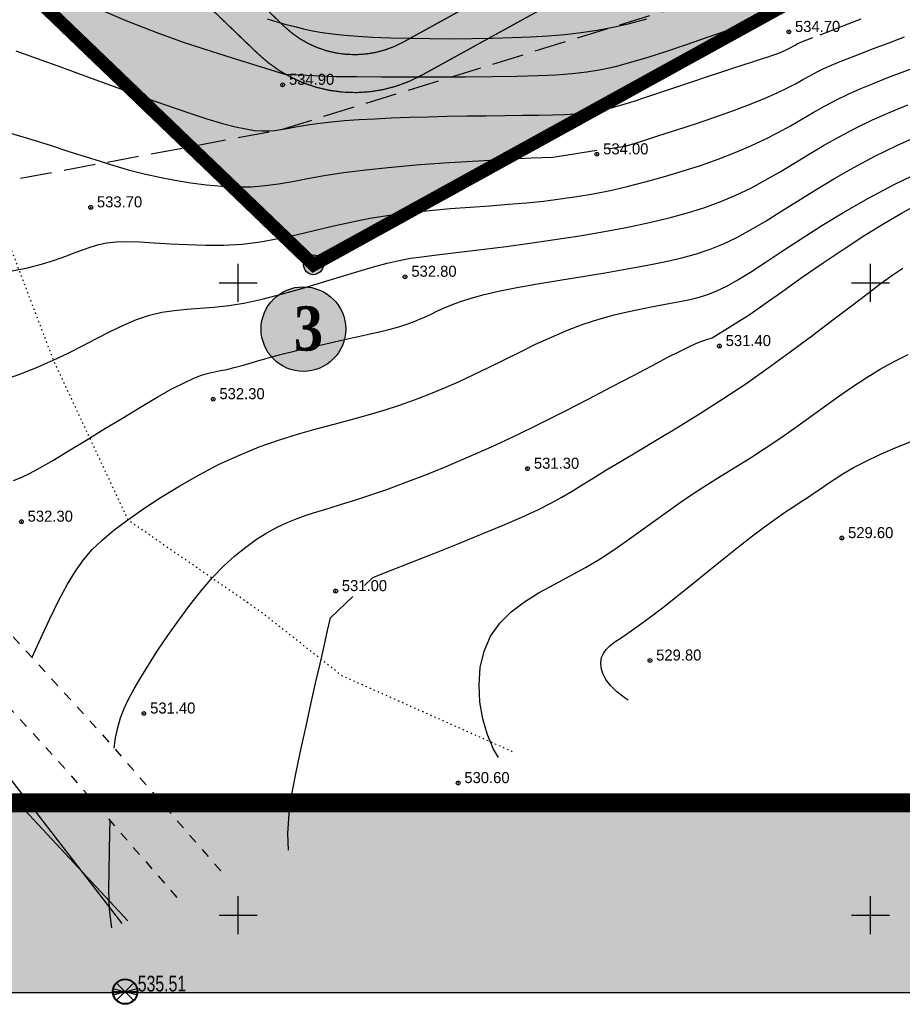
# Model space of a CAD drawing. Extents: x 0 to 363660, y 0 to 4201329.
# Tile 76 of 122: x 360483 to 360553, y 4200193 to 4200271. Entities that reach past the tile are written whole.
import ezdxf

# ---------------------------------------------------------------- set-up
doc = ezdxf.new("R2010")
doc.units = 0
doc.header["$LTSCALE"] = 0.5
doc.header["$MEASUREMENT"] = 0
doc.header["$PDMODE"] = 32
doc.header["$PDSIZE"] = 0.3
for name, pattern in [('CONTI', [0]), ('GOST2.303 6', [12, 8, -1.5, 1, -1.5]), ('STRIH_1', [3, 2, -1]), ('Д_ТРОТ_ТРУБА', [3, 1.5, -1.5]), ('ДОРОГИ_ГРУНТ', [7, 5, -2]), ('Контура низ откосов  Штриховая 0.1-0.5 - - - - - - -', [0.6, 0.1, -0.5])]:
    doc.linetypes.add(name, pattern=pattern)
for name, color, linetype in [('(004) Точки рельефа', 7, 'Continuous'), ('(014) Водопровод', 5, 'ИК_Водопровод -------в--------'), ('(025) Дорога', 7, 'Continuous'), ('(034) Формы рельефа', 32, 'Continuous'), ('GORIZDEFAULT', 32, 'CONTI'), ('PI_OT0', 172, 'CONTI'), ('PI_TTDEFAULT', 5, 'CONTI'), ('SETKR', 2, 'CONTI'), ('USLZN0', 250, 'CONTI'), ('ХХХ автодор (К)', 7, 'ИК_Водопровод -------в--------'), ('ХХХ оформление', 7, 'ИК_Водопровод -------в--------'), ('Штрих Стекло', 7, 'Continuous')]:
    doc.layers.add(name, color=color, linetype=linetype)
doc.layers.add('(032) Горизонтали утолщенные', color=32, linetype='Continuous', lineweight=30)
doc.layers.add('.', color=7, linetype='Continuous', lineweight=15)
doc.styles.add('D-431', font='d431.ttf')
doc.styles.add('SHRFT', font='TXT', dxfattribs={"width": 0.875})
doc.styles.get("Standard").update_dxf_attribs({"font": 'times.ttf'})
doc.linetypes.add('ИК_Водопровод -------в--------', pattern='A,9,-0.6,["В",Standard,S=1.2,R=0,X=0,Y=-0.6],-1.2', length=10.8)

# ---------------------------------------------------------------- blocks, each defined once
blk = doc.blocks.new('BL_333')
at = {"color": 0}
for p, q in [((0, -1.5), (0, 1.5)), ((-1.5, 0), (1.5, 0))]:
    blk.add_line(p, q, dxfattribs=at)
blk = doc.blocks.new('gergrgrre')
at = {"layer": '(014) Водопровод', "flags": 128}
blk.add_lwpolyline([(360036.438, 4200773.015), (360047.098, 4200750.311), (360089.76, 4200681.101), (360107.619, 4200655.796), (360141.826, 4200594.039), (360149.345, 4200579.998), (360206.507, 4200508.61), (360230.262, 4200479.387), (360306.281, 4200388.525), (360409.154, 4200291.553), (360456.114, 4200244.191), (360490.793, 4200199.337)], dxfattribs=at)
at = {"layer": '(025) Дорога', "linetype": 'Д_ТРОТ_ТРУБА', "flags": 128}
for points in [[(360044.195, 4200796.012), (360041.816, 4200791.773), (360042.358, 4200788.304), (360046.087, 4200780.21), (360059.012, 4200755.887), (360082.266, 4200713.415), (360119.837, 4200651.911), (360154.248, 4200588.273), (360168.952, 4200565.337), (360182.618, 4200547.766), (360213.043, 4200512.044), (360268.283, 4200446.262), (360308.926, 4200401.534), (360387.369, 4200322.593), (360428.116, 4200283.497), (360457.116, 4200256.42), (360464.886, 4200245.444), (360476.507, 4200228.263), (360489.06, 4200214.493), (360499.065, 4200202.984)], [(360034.859, 4200791.392), (360036.733, 4200790.501), (360038.761, 4200786.553), (360042.501, 4200778.433), (360055.492, 4200753.988), (360078.803, 4200711.411), (360116.369, 4200649.915), (360150.8, 4200586.24), (360165.682, 4200563.025), (360179.515, 4200545.24), (360209.989, 4200509.461), (360265.27, 4200443.63), (360306.026, 4200398.778), (360384.565, 4200319.74), (360425.367, 4200280.592), (360454.087, 4200253.775), (360461.596, 4200243.167), (360473.356, 4200225.782), (360486.072, 4200211.833), (360495.233, 4200201.295)]]:
    blk.add_lwpolyline(points, dxfattribs=at)
at = {"layer": '(032) Горизонтали утолщенные', "color": 32}
for points in [[(360529.25, 4200260.61, 534), (360530.71, 4200260.83, 534), (360531.85, 4200261.19, 534), (360533.19, 4200261.62, 534), (360534.68, 4200262.1, 534), (360536.23, 4200262.61, 534), (360537.77, 4200263.13, 534), (360539.24, 4200263.65, 534), (360540.56, 4200264.15, 534), (360541.68, 4200264.6, 534), (360542.61, 4200265.02, 534), (360543.39, 4200265.4, 534), (360544.06, 4200265.75, 534), (360544.65, 4200266.08, 534), (360545.2, 4200266.38, 534), (360545.74, 4200266.67, 534), (360546.3, 4200266.94, 534), (360546.92, 4200267.21, 534), (360547.6, 4200267.5, 534), (360548.37, 4200267.8, 534), (360549.24, 4200268.14, 534), (360550.25, 4200268.52, 534), (360551.4, 4200268.95, 534), (360552.7, 4200269.45, 534)], [(360481.99, 4200261.84, 534), (360483.68, 4200261.33, 534), (360485.21, 4200260.85, 534), (360486.6, 4200260.4, 534), (360487.89, 4200259.99, 534), (360489.09, 4200259.61, 534), (360490.25, 4200259.25, 534), (360491.4, 4200258.92, 534), (360492.56, 4200258.62, 534), (360493.76, 4200258.35, 534), (360494.99, 4200258.11, 534), (360496.24, 4200257.9, 534), (360497.48, 4200257.74, 534), (360498.71, 4200257.64, 534), (360499.9, 4200257.59, 534), (360501.04, 4200257.6, 534), (360502.12, 4200257.69, 534), (360503.19, 4200257.83, 534), (360504.29, 4200258.02, 534), (360505.47, 4200258.24, 534), (360506.8, 4200258.48, 534), (360508.33, 4200258.72, 534), (360510.09, 4200258.95, 534), (360512.13, 4200259.16, 534), (360514.36, 4200259.35, 534), (360516.69, 4200259.51, 534), (360519, 4200259.66, 534), (360521.2, 4200259.78, 534), (360523.19, 4200259.88, 534), (360524.87, 4200259.95, 534), (360528.36, 4200260.48, 534)], [(360483.687, 4200220.387, 532), (360484.22, 4200221.55, 532), (360485.08, 4200223.38, 532), (360485.82, 4200224.9, 532), (360486.49, 4200226.16, 532), (360487.12, 4200227.21, 532), (360487.76, 4200228.1, 532), (360488.45, 4200228.9, 532), (360489.23, 4200229.66, 532), (360490.16, 4200230.43, 532), (360491.26, 4200231.27, 532), (360492.52, 4200232.15, 532), (360493.9, 4200233.06, 532), (360495.38, 4200233.96, 532), (360496.92, 4200234.83, 532), (360498.5, 4200235.65, 532), (360500.09, 4200236.38, 532), (360501.65, 4200237.02, 532), (360503.19, 4200237.56, 532), (360504.69, 4200238.03, 532), (360506.16, 4200238.45, 532), (360507.58, 4200238.83, 532), (360508.95, 4200239.2, 532), (360510.27, 4200239.56, 532), (360511.53, 4200239.93, 532), (360512.75, 4200240.33, 532), (360513.94, 4200240.75, 532), (360515.1, 4200241.19, 532), (360516.26, 4200241.67, 532), (360517.42, 4200242.18, 532), (360518.59, 4200242.73, 532), (360519.79, 4200243.31, 532), (360521.02, 4200243.92, 532), (360522.26, 4200244.53, 532), (360523.51, 4200245.14, 532), (360524.77, 4200245.71, 532), (360526.03, 4200246.25, 532), (360527.28, 4200246.72, 532), (360528.51, 4200247.13, 532), (360529.72, 4200247.46, 532), (360530.9, 4200247.74, 532), (360532.02, 4200247.98, 532), (360533.07, 4200248.18, 532), (360534.05, 4200248.36, 532), (360534.93, 4200248.52, 532), (360535.72, 4200248.68, 532), (360536.45, 4200248.86, 532), (360537.15, 4200249.09, 532), (360537.86, 4200249.38, 532), (360538.63, 4200249.75, 532), (360539.5, 4200250.24, 532), (360540.51, 4200250.85, 532), (360541.68, 4200251.61, 532), (360543.02, 4200252.5, 532), (360544.51, 4200253.48, 532), (360546.16, 4200254.53, 532), (360547.94, 4200255.61, 532), (360549.85, 4200256.71, 532), (360551.88, 4200257.78, 532), (360554.02, 4200258.8, 532)], [(360530.848, 4200216.994, 530), (360530.6, 4200217.15, 530), (360529.95, 4200217.65, 530), (360529.44, 4200218.15, 530), (360529.07, 4200218.63, 530), (360528.83, 4200219.1, 530), (360528.7, 4200219.55, 530), (360528.68, 4200219.97, 530), (360528.74, 4200220.36, 530), (360528.88, 4200220.7, 530), (360529.1, 4200221.01, 530), (360529.39, 4200221.29, 530), (360529.78, 4200221.6, 530), (360530.27, 4200221.94, 530), (360530.88, 4200222.35, 530), (360531.63, 4200222.87, 530), (360532.51, 4200223.51, 530), (360533.55, 4200224.3, 530), (360534.7, 4200225.21, 530), (360535.92, 4200226.19, 530), (360537.17, 4200227.2, 530), (360538.41, 4200228.2, 530), (360539.59, 4200229.14, 530), (360540.68, 4200229.99, 530), (360541.63, 4200230.71, 530), (360542.47, 4200231.32, 530), (360543.2, 4200231.83, 530), (360543.86, 4200232.27, 530), (360544.45, 4200232.65, 530), (360545, 4200233.01, 530), (360545.52, 4200233.36, 530), (360546.05, 4200233.72, 530), (360546.6, 4200234.11, 530), (360547.2, 4200234.51, 530), (360547.88, 4200234.94, 530), (360548.67, 4200235.39, 530), (360549.6, 4200235.88, 530), (360550.69, 4200236.39, 530), (360551.96, 4200236.95, 530), (360553.36, 4200237.51, 530)]]:
    blk.add_polyline3d(points, dxfattribs=at)
at = {"layer": '(034) Формы рельефа', "linetype": 'ДОРОГИ_ГРУНТ', "flags": 128}
blk.add_lwpolyline([(360482.781, 4200258.269), (360503.36, 4200262.12), (360540.16, 4200273.49), (360571.629, 4200283.566), (360597.478, 4200285.82), (360621.43, 4200291.754), (360645.869, 4200300.203), (360663.014, 4200309.823), (360672.864, 4200318.692), (360696.547, 4200338.682), (360725.059, 4200358.436), (360749.385, 4200374.03), (360784.309, 4200395.099), (360811.615, 4200410.2), (360839.044, 4200435.53), (360866.689, 4200461.551), (360893.596, 4200482.577), (360919.739, 4200495.686), (360930.957, 4200499.104), (360950, 4200501.5), (360970.569, 4200508.087), (360980.41, 4200514.465), (360985.626, 4200527.791), (360988.679, 4200544.648), (360993.436, 4200584.307), (360994.52, 4200600.42), (360996.832, 4200613.062), (361003.742, 4200621.144), (361014.029, 4200628.488), (361032.05, 4200637.005), (361049.856, 4200645.42), (361060.221, 4200655.432), (361085.506, 4200687.483), (361100.578, 4200706.587), (361115.074, 4200727.431), (361116.743, 4200734.74), (361120.605, 4200787.819), (361123, 4200820.4), (361129.426, 4200846.644), (361137.082, 4200864.849), (361150.22, 4200896.626), (361157.514, 4200904.483), (361166.834, 4200910.639), (361181.725, 4200916.67), (361194.873, 4200924.395), (361209.205, 4200933.175), (361217.185, 4200942.931)], dxfattribs=at)
at = {"layer": '(034) Формы рельефа', "linetype": 'Контура низ откосов  Штриховая 0.1-0.5 - - - - - - -', "elevation": 551.5, "flags": 128}
blk.add_lwpolyline([(360422.83, 4200713.783), (360423.97, 4200705.819), (360427.685, 4200701.92), (360438.089, 4200692.203), (360444.772, 4200681.827), (360448.259, 4200670.998), (360450.858, 4200660.367), (360451.5, 4200650), (360452.26, 4200641.32), (360452.585, 4200627.311), (360450.57, 4200616.24), (360445.21, 4200606.184), (360443.127, 4200599.811), (360443.127, 4200594.447), (360440.18, 4200585.94), (360438.18, 4200576.565), (360433.658, 4200559.69), (360431.833, 4200542.201), (360430.991, 4200533.035), (360432.095, 4200525.76), (360437.187, 4200508.125), (360440.65, 4200493.709), (360441.089, 4200478.084), (360439.308, 4200458.162), (360430.259, 4200449.118), (360426.674, 4200438.489), (360422.73, 4200422.51), (360418.644, 4200410.398), (360417.818, 4200392.146), (360421.895, 4200384.058), (360430.882, 4200374.337), (360447.898, 4200352.108), (360452.902, 4200343.334), (360452.08, 4200339.39), (360446.662, 4200333.704), (360444.483, 4200327.826), (360445.031, 4200322.387), (360447.47, 4200316.95), (360452.542, 4200310.709), (360466.922, 4200300.698), (360474.36, 4200289.513), (360476.648, 4200283.775), (360478.533, 4200277.019), (360478.237, 4200268.173), (360480.299, 4200257.19), (360485.37, 4200243.88), (360491.26, 4200231.27), (360501.642, 4200224.105), (360508.221, 4200218.932), (360521.671, 4200212.949)], dxfattribs=at)
at = {"linetype": 'Continuous', "elevation": 1.643}
blk.add_lwpolyline([(359968.105, 4200751.148), (360144.875, 4200568.598), (360208.905, 4200501.768), (360248.135, 4200449.088), (360280.365, 4200400.868), (360329.345, 4200345.008), (360410.625, 4200285.188), (360473.125, 4200218.998), (360491.256, 4200199.541)], dxfattribs=at)
at = {"layer": 'GORIZDEFAULT', "color": 32}
for points in [[(360546.01, 4200269.62, 534.5), (360546.83, 4200269.94, 534.5), (360547.9, 4200270.35, 534.5), (360549.26, 4200270.87, 534.5)], [(360482.42, 4200268.35, 534.5), (360484.1, 4200267.75, 534.5), (360486.01, 4200267.05, 534.5), (360488.07, 4200266.29, 534.5), (360490.19, 4200265.52, 534.5), (360492.28, 4200264.77, 534.5), (360494.25, 4200264.07, 534.5), (360496.02, 4200263.47, 534.5), (360497.51, 4200262.98, 534.5), (360498.75, 4200262.61, 534.5), (360499.77, 4200262.35, 534.5), (360500.6, 4200262.17, 534.5), (360501.29, 4200262.06, 534.5), (360501.88, 4200262.02, 534.5), (360502.4, 4200262.02, 534.5), (360502.88, 4200262.06, 534.5), (360503.36, 4200262.12, 534.5), (360503.86, 4200262.21, 534.5), (360504.39, 4200262.31, 534.5), (360504.99, 4200262.42, 534.5), (360505.67, 4200262.53, 534.5), (360506.46, 4200262.64, 534.5), (360507.37, 4200262.74, 534.5), (360508.41, 4200262.83, 534.5), (360509.56, 4200262.91, 534.5), (360510.8, 4200262.98, 534.5), (360512.13, 4200263.05, 534.5), (360513.54, 4200263.1, 534.5), (360515.01, 4200263.14, 534.5), (360516.53, 4200263.17, 534.5), (360518.07, 4200263.2, 534.5), (360519.6, 4200263.22, 534.5), (360521.08, 4200263.24, 534.5), (360522.47, 4200263.25, 534.5), (360523.75, 4200263.27, 534.5), (360524.88, 4200263.29, 534.5), (360525.83, 4200263.32, 534.5), (360526.64, 4200263.36, 534.5), (360527.37, 4200263.42, 534.5), (360528.05, 4200263.51, 534.5), (360528.74, 4200263.65, 534.5), (360529.48, 4200263.83, 534.5), (360530.33, 4200264.07, 534.5), (360531.31, 4200264.38, 534.5), (360532.4, 4200264.73, 534.5), (360533.57, 4200265.12, 534.5), (360534.76, 4200265.52, 534.5), (360535.95, 4200265.92, 534.5), (360537.1, 4200266.31, 534.5), (360538.16, 4200266.67, 534.5), (360539.11, 4200266.98, 534.5), (360539.94, 4200267.25, 534.5), (360540.66, 4200267.49, 534.5), (360541.29, 4200267.69, 534.5), (360541.83, 4200267.86, 534.5), (360542.29, 4200268.01, 534.5), (360542.67, 4200268.15, 534.5), (360543, 4200268.28, 534.5), (360543.27, 4200268.4, 534.5), (360543.5, 4200268.51, 534.5), (360543.7, 4200268.61, 534.5), (360543.88, 4200268.71, 534.5), (360544.04, 4200268.8, 534.5), (360544.2, 4200268.89, 534.5), (360544.39, 4200268.98, 534.5), (360544.62, 4200269.08, 534.5), (360544.97, 4200269.22, 534.5), (360545.45, 4200269.41, 534.5)], [(360482.22, 4200234.36, 532.5), (360482.83, 4200234.62, 532.5), (360483.53, 4200234.96, 532.5), (360484.37, 4200235.41, 532.5), (360485.38, 4200235.99, 532.5), (360486.58, 4200236.71, 532.5), (360487.94, 4200237.53, 532.5), (360489.38, 4200238.42, 532.5), (360490.84, 4200239.31, 532.5), (360492.27, 4200240.17, 532.5), (360493.59, 4200240.95, 532.5), (360494.75, 4200241.61, 532.5), (360495.71, 4200242.1, 532.5), (360496.48, 4200242.46, 532.5), (360497.1, 4200242.7, 532.5), (360497.64, 4200242.86, 532.5), (360498.12, 4200242.97, 532.5), (360498.59, 4200243.06, 532.5), (360499.09, 4200243.16, 532.5), (360499.67, 4200243.3, 532.5), (360500.32, 4200243.47, 532.5), (360501.03, 4200243.68, 532.5), (360501.81, 4200243.9, 532.5), (360502.66, 4200244.14, 532.5), (360503.56, 4200244.39, 532.5), (360504.52, 4200244.63, 532.5), (360505.53, 4200244.88, 532.5), (360506.57, 4200245.11, 532.5), (360507.61, 4200245.34, 532.5), (360508.63, 4200245.56, 532.5), (360509.62, 4200245.78, 532.5), (360510.54, 4200245.99, 532.5), (360511.38, 4200246.18, 532.5), (360512.12, 4200246.37, 532.5), (360512.77, 4200246.56, 532.5), (360513.34, 4200246.74, 532.5), (360513.86, 4200246.93, 532.5), (360514.34, 4200247.12, 532.5), (360514.8, 4200247.31, 532.5), (360515.25, 4200247.52, 532.5), (360515.71, 4200247.75, 532.5), (360516.22, 4200247.99, 532.5), (360516.8, 4200248.24, 532.5), (360517.5, 4200248.5, 532.5), (360518.33, 4200248.77, 532.5), (360519.35, 4200249.05, 532.5), (360520.58, 4200249.33, 532.5), (360522.03, 4200249.62, 532.5), (360523.66, 4200249.92, 532.5), (360525.42, 4200250.21, 532.5), (360527.23, 4200250.51, 532.5), (360529.03, 4200250.8, 532.5), (360530.77, 4200251.1, 532.5), (360532.37, 4200251.39, 532.5), (360533.81, 4200251.68, 532.5), (360535.09, 4200251.98, 532.5), (360536.25, 4200252.3, 532.5), (360537.33, 4200252.67, 532.5), (360538.38, 4200253.09, 532.5), (360539.43, 4200253.59, 532.5), (360540.52, 4200254.18, 532.5), (360541.68, 4200254.86, 532.5), (360542.91, 4200255.63, 532.5), (360544.23, 4200256.46, 532.5), (360545.63, 4200257.34, 532.5), (360547.11, 4200258.23, 532.5), (360548.68, 4200259.13, 532.5), (360550.34, 4200260.01, 532.5), (360552.08, 4200260.85, 532.5), (360553.86, 4200261.65, 532.5)], [(360502.29, 4200270.88, 535.5), (360503.06, 4200270.65, 535.5), (360503.78, 4200270.44, 535.5), (360504.47, 4200270.26, 535.5), (360505.16, 4200270.09, 535.5), (360505.87, 4200269.94, 535.5), (360506.63, 4200269.81, 535.5), (360507.46, 4200269.69, 535.5), (360508.39, 4200269.59, 535.5), (360509.45, 4200269.5, 535.5), (360510.65, 4200269.43, 535.5), (360512.03, 4200269.38, 535.5), (360513.53, 4200269.34, 535.5), (360515.13, 4200269.32, 535.5), (360516.79, 4200269.31, 535.5), (360518.46, 4200269.32, 535.5), (360520.1, 4200269.35, 535.5), (360521.67, 4200269.39, 535.5), (360523.14, 4200269.45, 535.5), (360524.52, 4200269.53, 535.5), (360525.84, 4200269.64, 535.5), (360527.12, 4200269.79, 535.5), (360528.39, 4200269.98, 535.5), (360529.66, 4200270.22, 535.5), (360530.95, 4200270.51, 535.5), (360532.3, 4200270.87, 535.5)], [(360488.72, 4200271.78, 535), (360491.11, 4200270.74, 535), (360493.48, 4200269.82, 535), (360495.73, 4200269.02, 535), (360497.78, 4200268.35, 535), (360499.51, 4200267.8, 535), (360503.69, 4200266.51, 535), (360507.71, 4200266.33, 535), (360509.38, 4200266.32, 535), (360511.33, 4200266.3, 535), (360513.48, 4200266.3, 535), (360515.72, 4200266.3, 535), (360517.96, 4200266.3, 535), (360520.1, 4200266.32, 535), (360522.04, 4200266.35, 535), (360523.71, 4200266.39, 535), (360525.14, 4200266.45, 535), (360526.41, 4200266.55, 535), (360527.57, 4200266.68, 535), (360528.69, 4200266.87, 535), (360529.83, 4200267.12, 535), (360531.05, 4200267.45, 535), (360532.41, 4200267.86, 535), (360533.89, 4200268.33, 535), (360535.44, 4200268.85, 535), (360537.03, 4200269.4, 535), (360538.63, 4200269.96, 535), (360540.19, 4200270.51, 535), (360541.69, 4200271.05, 535)], [(360482.11, 4200250.94, 533.5), (360483.32, 4200251.18, 533.5), (360484.44, 4200251.47, 533.5), (360485.46, 4200251.79, 533.5), (360486.35, 4200252.1, 533.5), (360487.11, 4200252.39, 533.5), (360487.77, 4200252.64, 533.5), (360488.37, 4200252.86, 533.5), (360488.97, 4200253.03, 533.5), (360489.61, 4200253.16, 533.5), (360490.33, 4200253.24, 533.5), (360491.18, 4200253.27, 533.5), (360492.19, 4200253.24, 533.5), (360493.35, 4200253.17, 533.5), (360494.63, 4200253.09, 533.5), (360495.99, 4200253.02, 533.5), (360497.42, 4200252.98, 533.5), (360498.87, 4200252.99, 533.5), (360500.32, 4200253.07, 533.5), (360501.75, 4200253.25, 533.5), (360503.16, 4200253.5, 533.5), (360504.57, 4200253.8, 533.5), (360505.99, 4200254.14, 533.5), (360507.42, 4200254.48, 533.5), (360508.89, 4200254.81, 533.5), (360510.4, 4200255.11, 533.5), (360511.95, 4200255.36, 533.5), (360513.55, 4200255.56, 533.5), (360515.16, 4200255.73, 533.5), (360516.77, 4200255.87, 533.5), (360518.35, 4200255.99, 533.5), (360519.9, 4200256.1, 533.5), (360521.38, 4200256.21, 533.5), (360522.8, 4200256.33, 533.5), (360524.15, 4200256.47, 533.5), (360525.47, 4200256.64, 533.5), (360526.77, 4200256.83, 533.5), (360528.07, 4200257.05, 533.5), (360529.4, 4200257.31, 533.5), (360530.76, 4200257.62, 533.5), (360532.18, 4200257.98, 533.5), (360533.64, 4200258.38, 533.5), (360535.11, 4200258.82, 533.5), (360536.56, 4200259.29, 533.5), (360537.96, 4200259.78, 533.5), (360539.3, 4200260.3, 533.5), (360540.55, 4200260.83, 533.5), (360541.68, 4200261.36, 533.5), (360542.71, 4200261.89, 533.5), (360543.67, 4200262.42, 533.5), (360544.58, 4200262.95, 533.5), (360545.47, 4200263.46, 533.5), (360546.36, 4200263.96, 533.5), (360547.27, 4200264.45, 533.5), (360548.23, 4200264.91, 533.5), (360549.23, 4200265.36, 533.5), (360550.28, 4200265.8, 533.5), (360551.37, 4200266.23, 533.5), (360552.51, 4200266.66, 533.5), (360553.68, 4200267.1, 533.5)], [(360482.11, 4200250.94, 533.5), (360483.32, 4200251.18, 533.5), (360484.44, 4200251.47, 533.5), (360485.46, 4200251.79, 533.5), (360486.35, 4200252.1, 533.5), (360487.11, 4200252.39, 533.5), (360487.77, 4200252.64, 533.5), (360488.37, 4200252.86, 533.5), (360488.97, 4200253.03, 533.5), (360489.61, 4200253.16, 533.5), (360490.33, 4200253.24, 533.5), (360491.18, 4200253.27, 533.5), (360492.19, 4200253.24, 533.5), (360493.35, 4200253.17, 533.5), (360494.63, 4200253.09, 533.5), (360495.99, 4200253.02, 533.5), (360497.42, 4200252.98, 533.5), (360498.87, 4200252.99, 533.5), (360500.32, 4200253.07, 533.5), (360501.75, 4200253.25, 533.5), (360503.16, 4200253.5, 533.5), (360504.57, 4200253.8, 533.5), (360505.99, 4200254.14, 533.5), (360507.42, 4200254.48, 533.5), (360508.89, 4200254.81, 533.5), (360510.4, 4200255.11, 533.5), (360511.95, 4200255.36, 533.5), (360513.55, 4200255.56, 533.5), (360515.16, 4200255.73, 533.5), (360516.77, 4200255.87, 533.5), (360518.35, 4200255.99, 533.5), (360519.9, 4200256.1, 533.5), (360521.38, 4200256.21, 533.5), (360522.8, 4200256.33, 533.5), (360524.15, 4200256.47, 533.5), (360525.47, 4200256.64, 533.5), (360526.77, 4200256.83, 533.5), (360528.07, 4200257.05, 533.5), (360529.4, 4200257.31, 533.5), (360530.76, 4200257.62, 533.5), (360532.18, 4200257.98, 533.5), (360533.64, 4200258.38, 533.5), (360535.11, 4200258.82, 533.5), (360536.56, 4200259.29, 533.5), (360537.96, 4200259.78, 533.5), (360539.3, 4200260.3, 533.5), (360540.55, 4200260.83, 533.5), (360541.68, 4200261.36, 533.5), (360542.71, 4200261.89, 533.5), (360543.67, 4200262.42, 533.5), (360544.58, 4200262.95, 533.5), (360545.47, 4200263.46, 533.5), (360546.36, 4200263.96, 533.5), (360547.27, 4200264.45, 533.5), (360548.23, 4200264.91, 533.5), (360549.23, 4200265.36, 533.5), (360550.28, 4200265.8, 533.5), (360551.37, 4200266.23, 533.5), (360552.51, 4200266.66, 533.5), (360553.68, 4200267.1, 533.5)], [(360490.188, 4200213.195, 531.5), (360490.3, 4200214.01, 531.5), (360490.47, 4200214.84, 531.5), (360490.69, 4200215.61, 531.5), (360490.97, 4200216.34, 531.5), (360491.32, 4200217.09, 531.5), (360491.76, 4200217.9, 531.5), (360492.29, 4200218.8, 531.5), (360492.92, 4200219.82, 531.5), (360493.64, 4200220.94, 531.5), (360494.44, 4200222.12, 531.5), (360495.29, 4200223.32, 531.5), (360496.17, 4200224.51, 531.5), (360497.07, 4200225.65, 531.5), (360497.97, 4200226.69, 531.5), (360498.86, 4200227.61, 531.5), (360499.73, 4200228.42, 531.5), (360500.59, 4200229.11, 531.5), (360501.43, 4200229.72, 531.5), (360502.26, 4200230.23, 531.5), (360503.07, 4200230.67, 531.5), (360503.87, 4200231.04, 531.5), (360504.66, 4200231.37, 531.5), (360505.46, 4200231.65, 531.5), (360506.3, 4200231.92, 531.5), (360507.19, 4200232.19, 531.5), (360508.16, 4200232.49, 531.5), (360509.22, 4200232.82, 531.5), (360510.41, 4200233.2, 531.5), (360511.74, 4200233.66, 531.5), (360513.19, 4200234.2, 531.5), (360514.76, 4200234.8, 531.5), (360516.44, 4200235.48, 531.5), (360518.2, 4200236.23, 531.5), (360520.04, 4200237.04, 531.5), (360521.94, 4200237.93, 531.5), (360523.88, 4200238.87, 531.5), (360525.82, 4200239.85, 531.5), (360527.72, 4200240.83, 531.5), (360529.53, 4200241.78, 531.5), (360531.2, 4200242.66, 531.5), (360532.7, 4200243.45, 531.5), (360533.98, 4200244.12, 531.5), (360535, 4200244.63, 531.5), (360535.78, 4200245.01, 531.5), (360536.38, 4200245.27, 531.5), (360536.81, 4200245.45, 531.5), (360537.11, 4200245.55, 531.5), (360537.33, 4200245.61, 531.5), (360537.49, 4200245.65, 531.5), (360540.49, 4200247.53, 531.5), (360541.67, 4200248.36, 531.5), (360543.06, 4200249.35, 531.5), (360544.61, 4200250.44, 531.5), (360546.25, 4200251.57, 531.5), (360547.91, 4200252.7, 531.5), (360549.55, 4200253.77, 531.5), (360551.1, 4200254.73, 531.5), (360552.5, 4200255.54, 531.5), (360553.78, 4200256.21, 531.5)], [(360481.61, 4200242.39, 533), (360482.93, 4200242.86, 533), (360484.18, 4200243.36, 533), (360485.37, 4200243.88, 533), (360486.54, 4200244.44, 533), (360487.67, 4200245.03, 533), (360488.78, 4200245.61, 533), (360489.87, 4200246.16, 533), (360490.93, 4200246.66, 533), (360491.96, 4200247.1, 533), (360492.97, 4200247.44, 533), (360493.95, 4200247.67, 533), (360494.93, 4200247.82, 533), (360495.94, 4200247.92, 533), (360496.98, 4200248, 533), (360498.08, 4200248.09, 533), (360499.27, 4200248.22, 533), (360500.57, 4200248.43, 533), (360501.99, 4200248.74, 533), (360503.5, 4200249.12, 533), (360505.04, 4200249.56, 533), (360506.58, 4200250.02, 533), (360508.06, 4200250.48, 533), (360509.45, 4200250.9, 533), (360510.7, 4200251.27, 533), (360511.78, 4200251.56, 533), (360512.73, 4200251.77, 533), (360513.63, 4200251.94, 533), (360514.53, 4200252.07, 533), (360515.5, 4200252.2, 533), (360516.6, 4200252.32, 533), (360517.9, 4200252.47, 533), (360519.44, 4200252.66, 533), (360521.18, 4200252.88, 533), (360523.06, 4200253.14, 533), (360525.03, 4200253.42, 533), (360527.01, 4200253.73, 533), (360528.96, 4200254.06, 533), (360530.81, 4200254.41, 533), (360532.52, 4200254.77, 533), (360534.09, 4200255.14, 533), (360535.54, 4200255.54, 533), (360536.89, 4200255.97, 533), (360538.16, 4200256.44, 533), (360539.36, 4200256.94, 533), (360540.53, 4200257.5, 533), (360541.68, 4200258.11, 533), (360542.81, 4200258.76, 533), (360543.95, 4200259.44, 533), (360545.11, 4200260.14, 533), (360546.29, 4200260.85, 533), (360547.52, 4200261.55, 533), (360548.81, 4200262.23, 533), (360550.15, 4200262.88, 533), (360551.55, 4200263.5, 533), (360552.96, 4200264.09, 533)], [(360509.99, 4200226.07, 531), (360510.65, 4200226.7, 531), (360512.03, 4200227.24, 531), (360513.66, 4200227.88, 531), (360515.46, 4200228.59, 531), (360517.32, 4200229.34, 531), (360519.17, 4200230.09, 531), (360520.9, 4200230.81, 531), (360522.43, 4200231.47, 531), (360523.68, 4200232.06, 531), (360524.72, 4200232.57, 531), (360525.6, 4200233.05, 531), (360526.41, 4200233.53, 531), (360527.21, 4200234.02, 531), (360528.07, 4200234.56, 531), (360529.08, 4200235.18, 531), (360530.28, 4200235.9, 531), (360531.65, 4200236.72, 531), (360533.18, 4200237.63, 531), (360534.82, 4200238.62, 531), (360536.55, 4200239.69, 531), (360538.33, 4200240.83, 531), (360540.13, 4200242.02, 531), (360541.92, 4200243.27, 531), (360543.66, 4200244.54, 531), (360545.34, 4200245.79, 531), (360546.93, 4200246.99, 531), (360548.39, 4200248.11, 531), (360549.7, 4200249.11, 531), (360550.84, 4200249.97, 531), (360551.78, 4200250.64, 531), (360552.57, 4200251.16, 531)], [(360520.59, 4200212.473, 530.5), (360520.19, 4200213.12, 530.5), (360519.7, 4200214.25, 530.5), (360519.34, 4200215.51, 530.5), (360519.11, 4200216.85, 530.5), (360519.04, 4200218.22, 530.5), (360519.14, 4200219.57, 530.5), (360519.44, 4200220.87, 530.5), (360519.95, 4200222.05, 530.5), (360520.68, 4200223.08, 530.5), (360521.59, 4200223.98, 530.5), (360522.65, 4200224.78, 530.5), (360523.81, 4200225.51, 530.5), (360525.03, 4200226.18, 530.5), (360526.26, 4200226.83, 530.5), (360527.47, 4200227.49, 530.5), (360528.62, 4200228.18, 530.5), (360529.71, 4200228.89, 530.5), (360530.76, 4200229.62, 530.5), (360531.79, 4200230.36, 530.5), (360532.81, 4200231.11, 530.5), (360533.83, 4200231.85, 530.5), (360534.88, 4200232.59, 530.5), (360535.95, 4200233.31, 530.5), (360537.06, 4200234.02, 530.5), (360538.19, 4200234.73, 530.5), (360539.34, 4200235.44, 530.5), (360540.5, 4200236.17, 530.5), (360541.66, 4200236.92, 530.5), (360542.83, 4200237.69, 530.5), (360543.98, 4200238.5, 530.5), (360545.13, 4200239.32, 530.5), (360546.27, 4200240.15, 530.5), (360547.4, 4200240.96, 530.5), (360548.53, 4200241.75, 530.5), (360549.65, 4200242.49, 530.5), (360550.76, 4200243.18, 530.5), (360551.87, 4200243.79, 530.5), (360552.97, 4200244.34, 530.5)], [(360503.974, 4200205.148, 531), (360503.91, 4200206.46, 531), (360504.02, 4200208.03, 531), (360504.26, 4200209.7, 531), (360504.6, 4200211.43, 531), (360504.98, 4200213.19, 531), (360505.37, 4200214.95, 531), (360505.75, 4200216.68, 531), (360506.12, 4200218.33, 531), (360506.47, 4200219.87, 531), (360506.79, 4200221.28, 531), (360507.07, 4200222.5, 531), (360507.3, 4200223.5, 531), (360509.07, 4200225.19, 531)], [(360490.004, 4200198.989, 531.5), (360489.82, 4200200.45, 531.5), (360489.77, 4200201.97, 531.5), (360489.78, 4200203.51, 531.5), (360489.81, 4200205.05, 531.5), (360489.84, 4200206.57, 531.5), (360489.859, 4200207.478, 531.5)]]:
    blk.add_polyline3d(points, dxfattribs=at)
at = {"layer": 'PI_TTDEFAULT', "color": 5}
for p in [(360543.54, 4200269.85, 534.7), (360503.51, 4200265.66, 534.9), (360528.36, 4200260.17, 534), (360488.33, 4200255.97, 533.7), (360513.19, 4200250.48, 532.8), (360538.05, 4200245, 531.4), (360498.02, 4200240.8, 532.3), (360522.88, 4200235.31, 531.3), (360482.85, 4200231.11, 532.3), (360547.73, 4200229.82, 529.6), (360507.7, 4200225.63, 531), (360532.56, 4200220.14, 529.8), (360492.53, 4200215.94, 531.4), (360517.39, 4200210.45, 530.6)]:
    blk.add_point(p, dxfattribs=at)
at = {"layer": 'SETKR', "color": 92}
for p in [(360500, 4200250), (360550, 4200250), (360500, 4200200), (360550, 4200200)]:
    blk.add_blockref('BL_333', p, dxfattribs=at)
at = {"layer": '(004) Точки рельефа', "style": 'D-431'}
for s, p in [('534.70', (360544.03, 4200269.84)), ('534.90', (360504.01, 4200265.66)), ('534.00', (360528.86, 4200260.16)), ('533.70', (360488.82, 4200255.97)), ('532.80', (360513.69, 4200250.48)), ('531.40', (360538.55, 4200245)), ('532.30', (360498.51, 4200240.8)), ('531.30', (360523.38, 4200235.3)), ('532.30', (360483.34, 4200231.11)), ('529.60', (360548.23, 4200229.81)), ('531.00', (360508.19, 4200225.62)), ('529.80', (360533.05, 4200220.13)), ('531.40', (360493.03, 4200215.94)), ('530.60', (360517.88, 4200210.44))]:
    blk.add_text(s, height=0.875, dxfattribs=at).set_placement(p)
blk = doc.blocks.new('BL_6')
at = {"color": 0}
for p, q in [((-1, 0), (1, 0)), ((-0.97, 0.25), (0.97, -0.25)), ((-0.97, -0.25), (0.97, 0.25)), ((-0.7, 0.7), (0.7, -0.7)), ((-0.7, -0.7), (0.7, 0.7))]:
    blk.add_line(p, q, dxfattribs=at)
for radius in [1, 0.95]:
    blk.add_circle((0, 0), radius, dxfattribs=at)
blk = doc.blocks.new('ееееее')
at = {"layer": 'USLZN0', "color": 250}
blk.add_blockref('BL_6', (-7.41, 339.07), dxfattribs=at)
at = {"layer": 'PI_OT0', "color": 0, "style": 'SHRFT', "width": 0.75}
blk.add_text('535.51', height=1.25, dxfattribs=at).set_placement((-6.41, 339.07))

msp = doc.modelspace()

# ---------------------------------------------------------------- hatches: boundary and pattern name
at = {"layer": '.', "ltscale": 0.149071}
h = msp.add_hatch(color=256, dxfattribs=at)
h.dxf.hatch_style = 1
h.set_gradient(color1=(255, 255, 255), tint=1)
h.paths.add_polyline_path([(359890.241, 4200193.891), (361190.241, 4200193.891), (361190.241, 4201328.891), (359890.241, 4201328.891)])
h.paths.add_polyline_path([(359905.241, 4201313.891), (361175.241, 4201313.891), (361175.241, 4200208.891), (359905.241, 4200208.891)], flags=16)
h = msp.add_hatch(color=256, dxfattribs=at)
h.dxf.hatch_style = 1
h.set_gradient(color1=(51, 204, 0), color2=(51, 204, 0), tint=1)
edge = h.paths.add_edge_path()
edge.add_line((361134.955, 4200608.327), (360514.494, 4200266.411))
edge.add_arc((360509.185, 4200276.045), 11, 226.16627, 298.85775, ccw=False)
edge.add_line((360501.567, 4200268.11), (360238.667, 4200520.519))
edge.add_line((360238.667, 4200520.519), (360063.771, 4200791.021))
edge.add_line((360063.771, 4200791.021), (360055.869, 4200786.666))
edge.add_line((360055.869, 4200786.666), (360231.678, 4200514.752))
edge.add_line((360231.678, 4200514.752), (360505.949, 4200251.426))
edge.add_line((360505.949, 4200251.426), (361159.312, 4200611.473))
edge.add_line((361159.312, 4200611.473), (360747.942, 4201168.046))
edge.add_line((360747.942, 4201168.046), (360739.99, 4201163.663))
edge.add_line((360739.99, 4201163.663), (361138.492, 4200624.499))
edge.add_arc((361129.646, 4200617.961), 11, -61.14225, 36.46852, ccw=False)
h.paths.add_polyline_path([(360635.673, 4200691.995), (360780.102, 4200429.905), (360566.526, 4200312.211), (360568.119, 4200309.29), (360507.955, 4200275.985), (360501.782, 4200287.198), (360494.307, 4200283.398), (360465.92, 4200310.652), (360492.99, 4200325.73), (360496.558, 4200319.096), (360521.869, 4200333.03), (360529.686, 4200318.832), (360555.304, 4200332.783), (360566.527, 4200312.211), (360586.689, 4200323.322), (360558.05, 4200375.292), (360464.998, 4200324.014), (360283.729, 4200498.05)], flags=16)
edge = h.paths.add_edge_path(flags=17)
edge.add_line((361133.667, 4200620.933), (360949.42, 4200870.214))
edge.add_arc((360945.4, 4200867.242), 5, 36.46852, 118.85775)
edge.add_line((360942.986, 4200871.621), (360648.845, 4200709.53))
edge.add_arc((360651.259, 4200705.151), 5, 118.85775, 208.85775)
edge.add_line((360646.88, 4200702.738), (360795.17, 4200433.642))
edge.add_arc((360799.549, 4200436.055), 5, 208.85775, 298.85775)
edge.add_line((360801.962, 4200431.676), (361132.059, 4200613.582))
edge.add_arc((361129.646, 4200617.961), 5, 298.85775, 396.46852)
h.paths.add_polyline_path([(360656.693, 4200703.578), (360944.264, 4200862.049), (361123.713, 4200619.259), (360801.122, 4200441.489)], flags=16)
edge = h.paths.add_edge_path(flags=17)
edge.add_line((360789.915, 4200430.746), (360641.624, 4200699.842))
edge.add_arc((360637.246, 4200697.429), 5, 28.86341, 118.85775)
edge.add_line((360634.832, 4200701.808), (360274.624, 4200503.308))
edge.add_arc((360277.037, 4200498.929), 5, 118.85775, 226.16627)
edge.add_line((360273.574, 4200495.323), (360505.722, 4200272.438))
edge.add_arc((360509.185, 4200276.045), 5, 226.16627, 298.85775)
edge.add_line((360511.598, 4200271.666), (360519.249, 4200275.882))
edge.add_line((360519.249, 4200275.882), (360524.504, 4200278.777))
edge.add_line((360524.504, 4200278.777), (360787.949, 4200423.954))
edge.add_arc((360785.536, 4200428.333), 5, 298.85775, 388.85775)
edge = h.paths.add_edge_path(flags=17)
edge.add_arc((360385.769, 4200927.93), 5, 28.85775, 118.85775)
edge.add_line((360383.356, 4200932.309), (360379.852, 4200930.379))
edge.add_line((360379.852, 4200930.379), (360528.625, 4200660.407))
edge.add_line((360528.625, 4200660.407), (360265.595, 4200515.46))
edge.add_line((360265.595, 4200515.46), (360250.316, 4200530.13))
edge.add_line((360250.316, 4200530.13), (360093.542, 4200772.602))
edge.add_line((360093.542, 4200772.602), (360090.338, 4200770.837))
edge.add_arc((360092.751, 4200766.458), 5, 118.85775, 212.88524)
edge.add_line((360088.552, 4200763.743), (360240.685, 4200528.449))
edge.add_line((360240.685, 4200528.449), (360243.327, 4200524.363))
edge.add_line((360243.327, 4200524.363), (360261.485, 4200506.929))
edge.add_arc((360264.948, 4200510.536), 5, 226.16627, 298.85775)
edge.add_line((360267.361, 4200506.157), (360536.472, 4200654.455))
edge.add_arc((360534.059, 4200658.834), 5, 298.85915, 388.85698)
edge.add_line((360538.438, 4200661.247), (360390.148, 4200930.343))
edge = h.paths.add_edge_path(flags=17)
edge.add_line((360749.145, 4201133.884), (360745.026, 4201131.614))
edge.add_line((360745.026, 4201131.614), (360929.872, 4200881.521))
edge.add_line((360929.872, 4200881.521), (360645.109, 4200724.598))
edge.add_line((360645.109, 4200724.598), (360496.336, 4200994.569))
edge.add_line((360496.336, 4200994.569), (360492.833, 4200992.639))
edge.add_arc((360495.246, 4200988.26), 5, 118.85775, 208.85855)
edge.add_line((360490.867, 4200985.847), (360639.157, 4200716.751))
edge.add_arc((360643.536, 4200719.164), 5, 208.85775, 298.85137)
edge.add_line((360645.949, 4200714.785), (360938.218, 4200875.845))
edge.add_arc((360935.805, 4200880.224), 5, 298.85775, 396.46852)
edge.add_line((360939.826, 4200883.196), (360755.579, 4201132.477))
edge.add_arc((360751.558, 4201129.505), 5, 36.46939, 118.85775)
at = {"layer": '.', "lineweight": 60, "true_color": 0xffffff}
h = msp.add_hatch(color=7, dxfattribs=at)
h.dxf.hatch_style = 1
edge = h.paths.add_edge_path()
edge.add_arc((360505.949, 4200251.426), 0.779, 0, 360)
h = msp.add_hatch(color=7, dxfattribs=at)
h.dxf.hatch_style = 1
edge = h.paths.add_edge_path()
edge.add_arc((360505.949, 4200251.426), 0.779, 0, 360)
at = {"layer": '.', "lineweight": 60}
h = msp.add_hatch(color=255, dxfattribs=at)
h.dxf.hatch_style = 1
edge = h.paths.add_edge_path()
edge.add_arc((360505.151, 4200246.344), 3.345, 0, 360)
at = {"layer": '.', "lineweight": 60, "true_color": 0xffffff}
h = msp.add_hatch(color=7, dxfattribs=at)
h.dxf.hatch_style = 1
edge = h.paths.add_edge_path()
edge.add_arc((360505.151, 4200246.344), 3.345, 0, 360)
at = {"layer": 'Штрих Стекло', "linetype": 'Continuous'}
h = msp.add_hatch(color=5, dxfattribs=at)
h.dxf.hatch_style = 1
h.set_gradient(color1=(173, 173, 173), color2=(166, 166, 166), one_color=1, tint=0.65)
edge = h.paths.add_edge_path()
edge.add_line((360067.205, 4200806.615), (360049.645, 4200796.938))
edge.add_arc((360052.059, 4200792.559), 5, 32.88524, 118.85775, ccw=False)
edge.add_line((360056.257, 4200795.274), (360060.259, 4200789.085))
edge.add_line((360060.259, 4200789.085), (360069.039, 4200793.924))
edge.add_line((360069.039, 4200793.924), (360065.267, 4200799.758))
edge.add_arc((360069.63, 4200802.227), 5.014, 118.92591, 209.50369, ccw=False)
edge = h.paths.add_edge_path()
edge.add_line((360236.317, 4200517.23), (360498.797, 4200265.225))
edge.add_arc((360509.185, 4200276.045), 15, 226.16627, 298.85775)
edge.add_line((360516.425, 4200262.908), (361136.886, 4200604.824))
edge.add_arc((361129.646, 4200617.961), 15, 298.85775, 396.46852)
edge.add_line((361141.709, 4200626.877), (360736.189, 4201168.806))
edge.add_arc((360740.21, 4201171.777), 5, 118.85775, 216.46852, ccw=False)
edge.add_line((360737.797, 4201176.157), (360731.547, 4201172.713))
edge.add_line((360731.547, 4201172.713), (361139.296, 4200625.094))
edge.add_arc((361129.646, 4200617.961), 12, -61.14225, 36.46852, ccw=False)
edge.add_line((361135.438, 4200607.451), (360507.891, 4200266.197))
edge.add_line((360507.891, 4200266.197), (360237.512, 4200520.465))
edge.add_line((360237.512, 4200520.465), (360062.893, 4200790.537))
edge.add_line((360062.893, 4200790.537), (360060.259, 4200789.085))
edge.add_line((360060.259, 4200789.085), (360234.992, 4200518.836))
edge.add_arc((360242.55, 4200523.723), 9, 212.88524, 226.16627)
edge = h.paths.add_edge_path(flags=16)
edge.add_line((360274.624, 4200503.308), (360634.832, 4200701.808))
edge.add_arc((360637.246, 4200697.429), 5, 28.85775, 118.85775, ccw=False)
edge.add_line((360641.625, 4200699.842), (360789.915, 4200430.746))
edge.add_arc((360785.536, 4200428.333), 5, -61.14225, 28.85775, ccw=False)
edge.add_line((360787.949, 4200423.954), (360511.598, 4200271.666))
edge.add_arc((360509.185, 4200276.045), 5, 226.82384, 298.85775, ccw=False)
edge.add_line((360505.764, 4200272.399), (360273.569, 4200495.328))
edge.add_arc((360277.037, 4200498.929), 5, 118.85775, 226.07521, ccw=False)
h.paths.add_polyline_path([(360274.624, 4200503.308), (360631.329, 4200699.877), (360780.102, 4200429.905), (360509.832, 4200280.969)], flags=0)
edge = h.paths.add_edge_path(flags=16)
edge.add_line((360648.845, 4200709.53), (360942.986, 4200871.621))
edge.add_arc((360945.4, 4200867.242), 5, 36.46852, 118.85775, ccw=False)
edge.add_line((360949.42, 4200870.214), (361133.667, 4200620.933))
edge.add_arc((361129.646, 4200617.961), 5, -61.14225, 36.46852, ccw=False)
edge.add_line((361132.059, 4200613.582), (360801.962, 4200431.676))
edge.add_arc((360799.549, 4200436.055), 5, 208.85775, 298.85775, ccw=False)
edge.add_line((360795.17, 4200433.642), (360646.88, 4200702.738))
edge.add_arc((360651.259, 4200705.151), 5, 118.85775, 208.85775, ccw=False)
h.paths.add_polyline_path([(360652.349, 4200711.46), (360938.867, 4200869.351), (361123.713, 4200619.259), (360801.122, 4200441.489)], flags=0)
edge = h.paths.add_edge_path(flags=17)
edge.add_line((361139.296, 4200625.094), (360731.547, 4201172.713))
edge.add_line((360731.547, 4201172.713), (360723.659, 4201168.366))
edge.add_arc((360726.073, 4201163.987), 5, 36.46852, 118.85775, ccw=False)
edge.add_line((360730.093, 4201166.959), (360939.826, 4200883.196))
edge.add_arc((360935.805, 4200880.224), 5, -61.14225, 36.46852, ccw=False)
edge.add_line((360938.218, 4200875.845), (360645.95, 4200714.785))
edge.add_arc((360643.536, 4200719.164), 5, 208.85775, 298.85775, ccw=False)
edge.add_line((360639.157, 4200716.751), (360490.867, 4200985.847))
edge.add_arc((360495.246, 4200988.26), 5, 118.85775, 208.85775, ccw=False)
edge.add_line((360492.833, 4200992.639), (360478.82, 4200984.917))
edge.add_arc((360481.233, 4200980.538), 5, 28.85775, 118.85775, ccw=False)
edge.add_line((360485.612, 4200982.951), (360633.903, 4200713.855))
edge.add_arc((360629.523, 4200711.442), 5, -61.14225, 28.85552, ccw=False)
edge.add_line((360631.937, 4200707.063), (360550.485, 4200662.177))
edge.add_arc((360548.072, 4200666.557), 5, 208.85775, 298.85775, ccw=False)
edge.add_line((360543.693, 4200664.143), (360395.403, 4200933.239))
edge.add_arc((360399.782, 4200935.652), 5, 118.85775, 208.85775, ccw=False)
edge.add_line((360397.369, 4200940.032), (360749.145, 4201133.884))
edge.add_arc((360751.558, 4201129.505), 5, 36.46852, 118.85775, ccw=False)
edge.add_line((360755.579, 4201132.477), (360745.985, 4201145.458))
edge.add_arc((360741.964, 4201142.486), 5, -61.14225, 36.46852, ccw=False)
edge.add_line((360744.377, 4201138.107), (360086.378, 4200775.506))
edge.add_arc((360084.042, 4200779.927), 5, 212.88524, 297.85041, ccw=False)
edge.add_line((360079.844, 4200777.212), (360088.552, 4200763.743))
edge.add_arc((360092.751, 4200766.458), 5, 118.85775, 212.88524, ccw=False)
edge.add_line((360090.338, 4200770.837), (360383.356, 4200932.309))
edge.add_arc((360385.769, 4200927.93), 5, 28.85775, 118.85775, ccw=False)
edge.add_line((360390.148, 4200930.343), (360538.438, 4200661.248))
edge.add_arc((360534.059, 4200658.834), 5, -61.14225, 28.85775, ccw=False)
edge.add_line((360536.472, 4200654.455), (360267.361, 4200506.157))
edge.add_arc((360264.948, 4200510.536), 5, 226.16627, 298.85775, ccw=False)
edge.add_line((360261.485, 4200506.929), (360243.327, 4200524.363))
edge.add_line((360243.327, 4200524.363), (360069.039, 4200793.924))
edge.add_line((360069.039, 4200793.924), (360062.893, 4200790.537))
edge.add_line((360062.893, 4200790.537), (360237.512, 4200520.465))
edge.add_line((360237.512, 4200520.465), (360507.891, 4200266.197))
edge.add_line((360507.891, 4200266.197), (361135.438, 4200607.451))
edge.add_arc((361129.646, 4200617.961), 12, 298.85775, 396.46852)

# ---------------------------------------------------------------- linework, layer by layer
at = {"ltscale": 0.149071, "const_width": 0.1}
msp.add_lwpolyline([(359943.476, 4200738.432), (360053.157, 4200798.874, -0.393772), (360059.769, 4200797.209), (360238.667, 4200520.519), (360501.567, 4200268.11, 0.328259), (360514.494, 4200266.411), (361134.955, 4200608.327, 0.453677), (361138.492, 4200624.499), (360736.189, 4201168.806, -0.453677), (360737.797, 4201176.157), (360868.753, 4201248.322)], format="xyb", dxfattribs=at)
msp.add_lwpolyline([(360052.603, 4200791.717), (360231.678, 4200514.752), (360505.949, 4200251.426), (361159.312, 4200611.473), (360744.344, 4201172.914)], dxfattribs=at)
at = {"color": 1, "linetype": 'GOST2.303 6', "lineweight": 30, "const_width": 1.035}
msp.add_lwpolyline([(360055.869, 4200786.666), (360747.942, 4201168.046), (361159.312, 4200611.473), (360505.949, 4200251.426), (360231.678, 4200514.752)], close=True, dxfattribs=at)
at = {"color": 7, "linetype": 'STRIH_1', "ltscale": 2, "true_color": 0xffffff, "const_width": 0.1}
msp.add_lwpolyline([(360062.093, 4200799.14), (360240.997, 4200522.441), (360503.645, 4200270.274, 0.328259), (360513.046, 4200269.038), (361133.507, 4200610.954, 0.453677), (361136.08, 4200622.716), (360733.263, 4201167.717)], format="xyb", dxfattribs=at)
msp.add_circle((360505.949, 4200251.426), 0.779)
msp.add_circle((360505.949, 4200251.426), 0.779)
at = {"linetype": 'Continuous', "lineweight": 30}
msp.add_circle((360505.151, 4200246.344, 505.977), 3.345, dxfattribs=at)
msp.add_circle((360505.151, 4200246.344, 505.977), 3.345, dxfattribs=at)
at = {"layer": 'ХХХ автодор (К)', "linetype": 'ByBlock', "ltscale": 2, "elevation": 533.015}
msp.add_lwpolyline([(359890.241, 4200193.891), (361190.241, 4200193.891), (361190.241, 4201328.891), (359890.241, 4201328.891)], close=True, dxfattribs=at)
msp.add_lwpolyline([(359890.241, 4200193.891), (361190.241, 4200193.891), (361190.241, 4201328.891), (359890.241, 4201328.891)], close=True, dxfattribs=at)
at = {"layer": 'ХХХ оформление', "color": 12, "linetype": 'ByBlock', "ltscale": 1000, "const_width": 1.5, "elevation": 533.015}
msp.add_lwpolyline([(359905.241, 4200208.891), (361175.241, 4200208.891), (361175.241, 4201313.891), (359905.241, 4201313.891)], close=True, dxfattribs=at)
msp.add_lwpolyline([(359905.241, 4200208.891), (361175.241, 4200208.891), (361175.241, 4201313.891), (359905.241, 4201313.891)], close=True, dxfattribs=at)

# ---------------------------------------------------------------- block references
at = {"linetype": 'Continuous'}
msp.add_blockref('gergrgrre', (0, 0), dxfattribs=at)
at = {"color": 0, "rotation": 0.1683458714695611}
msp.add_blockref('ееееее', (360499.456, 4199854.903), dxfattribs=at)

# ---------------------------------------------------------------- texts
at = {"color": 2, "linetype": 'Continuous', "insert": (360504.395, 4200248.146, 505.977), "char_height": 3.5, "width": 12.20845, "attachment_point": 1, "style": 'SHRFT'}
msp.add_mtext('{\\fTimes New Roman|b1|i0|c0|p18;\\C256;3}', dxfattribs=at)

doc.saveas('drawing.dxf')
